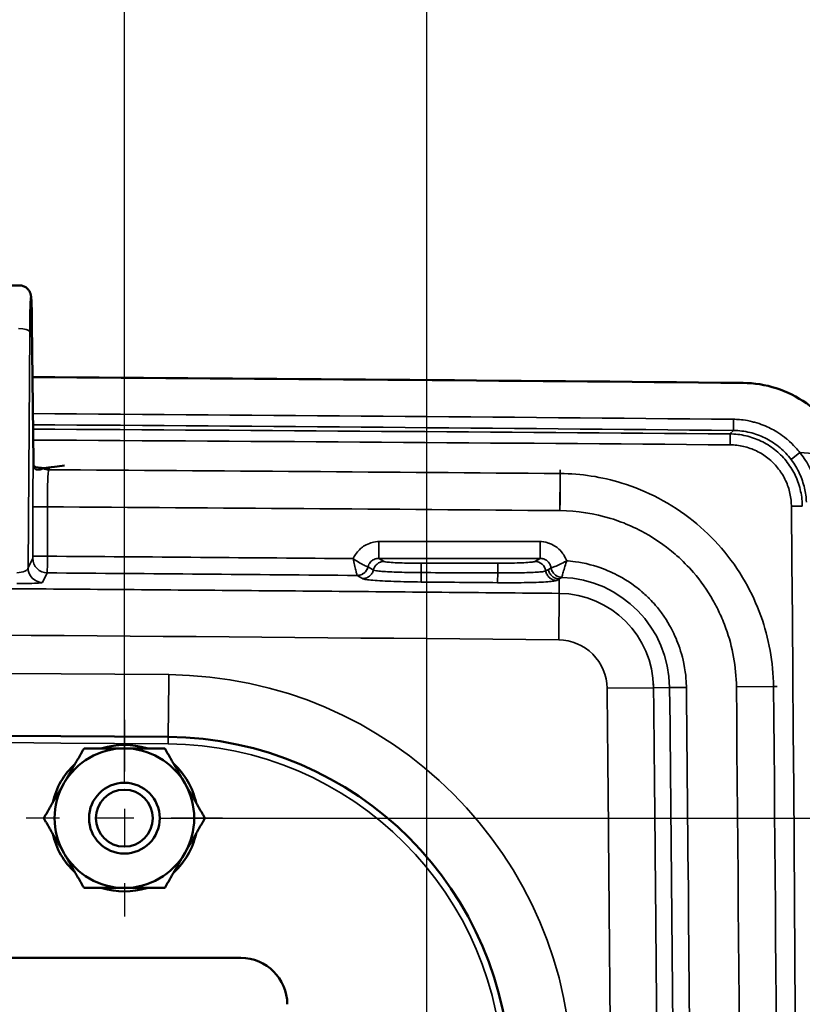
# Model space of a CAD drawing. Header units: inches. Extents: x 0.2 to 50.9, y 0.9 to 32.1.
# Tile 92 of 95: x 44 to 46.1, y 26.5 to 29.1. Entities that reach past the tile are written whole.
import ezdxf

# ---------------------------------------------------------------- set-up
doc = ezdxf.new("R2010")
doc.units = ezdxf.units.IN
doc.header["$LTSCALE"] = 1.5
doc.header["$MEASUREMENT"] = 0
doc.linetypes.add('CHAIN', pattern=[0.7087, 0.4724, -0.0591, 0.1181, -0.0591])
for name, color, linetype, lineweight in [('Center Mark (ANSI)', 7, 'Continuous', 25), ('Dimension (ANSI)', 7, 'Continuous', 25), ('Visible (ANSI)', 7, 'Continuous', 50), ('Visible Narrow (ANSI)', 7, 'Continuous', 35)]:
    doc.layers.add(name, color=color, linetype=linetype, lineweight=lineweight)
doc.styles.get("Standard").update_dxf_attribs({"font": 'arial.ttf'})
doc.dimstyles.new('Default (ANSI)', dxfattribs={"dimscale": 1.5, "dimtxt": 0.2, "dimasz": 0.098425, "dimexe": 0.125, "dimexo": 0.0625, "dimgap": 0.031496, "dimtad": 0, "dimtih": 1, "dimtoh": 1, "dimrnd": 1e-08, "dimzin": 0, "dimdsep": 46, "dimtxsty": 'Standard', "dimcen": 0.09, "dimdle": 0.393701, "dimclrd": 256, "dimclre": 256, "dimclrt": 7, "dimadec": 0, "dimazin": 1, "dimtfac": 0.6, "dimtofl": 0, "dimtmove": 0, "dimatfit": 3, "dimfxl": 1, "dimtolj": 1, "dimtzin": 4, "dimlwd": -1, "dimlwe": -1, "dimarcsym": 0})

# ---------------------------------------------------------------- blocks, each defined once
blk = doc.blocks.new('*D56')
at = {"layer": 'Defpoints', "color": 0, "transparency": 16777216}
for p in [(44.3128, 29.8153), (35.3128, 26.9518), (44.3128, 26.9518)]:
    blk.add_point(p, dxfattribs=at)
at = {"layer": 'Dimension (ANSI)', "transparency": 16777216}
for p, q in [((35.3128, 27.0455), (35.3128, 30.0028)), ((44.3128, 27.0455), (44.3128, 30.0028)), ((35.4605, 29.8153), (39.3765, 29.8153)), ((44.1652, 29.8153), (40.2492, 29.8153))]:
    blk.add_line(p, q, dxfattribs=at)
for points in [[(35.4605, 29.8399), (35.4605, 29.7907), (35.3128, 29.8153)], [(44.1652, 29.8399), (44.1652, 29.7907), (44.3128, 29.8153)]]:
    blk.add_solid(points, dxfattribs=at)
at = {"layer": 'Dimension (ANSI)', "color": 7, "transparency": 16777216, "insert": (39.4237, 29.9684), "char_height": 0.3, "attachment_point": 1}
blk.add_mtext('\\A1;9.00', dxfattribs=at)
blk = doc.blocks.new('*D57')
at = {"layer": 'Defpoints', "color": 0, "transparency": 16777216}
for p in [(44.3128, 26.9518), (43.8128, 18.9518), (49.5097, 18.9518)]:
    blk.add_point(p, dxfattribs=at)
at = {"layer": 'Dimension (ANSI)', "transparency": 16777216}
for p, q in [((44.4066, 26.9518), (49.6972, 26.9518)), ((49.5097, 26.8042), (49.5097, 23.1273)), ((49.5097, 19.0994), (49.5097, 22.7265)), ((43.9066, 18.9518), (49.6972, 18.9518))]:
    blk.add_line(p, q, dxfattribs=at)
for points in [[(49.4851, 26.8042), (49.5343, 26.8042), (49.5097, 26.9518)], [(49.4851, 19.0994), (49.5343, 19.0994), (49.5097, 18.9518)]]:
    blk.add_solid(points, dxfattribs=at)
at = {"layer": 'Dimension (ANSI)', "color": 7, "transparency": 16777216, "insert": (49.1203, 23.0801), "char_height": 0.3, "attachment_point": 1}
blk.add_mtext('\\A1;8.00', dxfattribs=at)
blk = doc.blocks.new('*D59')
at = {"layer": 'Defpoints', "color": 0, "transparency": 16777216}
for p in [(45.1253, 30.66), (34.5003, 25.0768), (45.1253, 25.0768)]:
    blk.add_point(p, dxfattribs=at)
at = {"layer": 'Dimension (ANSI)', "transparency": 16777216}
for p, q in [((34.5003, 25.1705), (34.5003, 30.8475)), ((45.1253, 25.1705), (45.1253, 30.8475)), ((34.648, 30.66), (39.2735, 30.66)), ((44.9777, 30.66), (40.3521, 30.66))]:
    blk.add_line(p, q, dxfattribs=at)
for points in [[(34.648, 30.6847), (34.648, 30.6354), (34.5003, 30.66)], [(44.9777, 30.6847), (44.9777, 30.6354), (45.1253, 30.66)]]:
    blk.add_solid(points, dxfattribs=at)
at = {"layer": 'Dimension (ANSI)', "color": 7, "transparency": 16777216, "insert": (39.3208, 30.8133), "char_height": 0.3, "attachment_point": 1}
blk.add_mtext('\\A1;10.63', dxfattribs=at)

msp = doc.modelspace()

# ---------------------------------------------------------------- linework, layer by layer
at = {"layer": 'Center Mark (ANSI)', "linetype": 'CHAIN', "ltscale": 0.195371}
for p, q in [((44.3128, 27.2157), (44.3128, 26.6879)), ((44.5767, 26.9518), (44.0489, 26.9518))]:
    msp.add_line(p, q, dxfattribs=at)
at = {"layer": 'Visible (ANSI)'}
for p, q in [((43.6152, 28.3822), (44.0316, 28.3822)), ((44.0645, 28.2895), (44.0646, 28.2804)), ((44.0646, 28.2804), (44.0683, 27.9085)), ((35.0001, 26.5768), (44.6255, 26.5768))]:
    msp.add_line(p, q, dxfattribs=at)
for radius in [0.095, 0.0764]:
    msp.add_circle((44.3128, 26.9518), radius, dxfattribs=at)
for centre, radius, start, end in [((39.8128, -555.0563), 582.2445, 89.5455852, 90.454415), ((44.4232, 26.2443), 0.9256, 0.4481, 89.5456), ((44.3128, 26.9518), 0.1875, 90, 150), ((44.3128, 26.9518), 0.1969, 72.2696, 107.7304), ((44.3128, 26.9518), 0.1875, 30, 90), ((44.3128, 26.9518), 0.1969, 132.2696, 167.7304), ((44.3128, 26.9518), 0.1969, 12.2696, 47.7304), ((44.3128, 26.9518), 0.1875, 150, 210), ((44.3128, 26.9518), 0.1875, 330, 30), ((44.3128, 26.9518), 0.1969, 192.2696, 227.7304), ((44.3128, 26.9518), 0.1969, 312.2696, 347.7304), ((44.3128, 26.9518), 0.1875, 210, 270), ((44.3128, 26.9518), 0.1875, 270, 330), ((44.3128, 26.9518), 0.1969, 252.2696, 287.7304)]:
    msp.add_arc(centre, radius, start, end, dxfattribs=at)
for centre, major_axis, ratio, start_param, end_param in [((44.0346, 28.2801), (0.03, 0.0004), 0.429759, 6.254074, 6.284304), ((44.0384, 27.9025), (0.03, 0.0004), 0.435359, 6.254339, 6.283185), ((44.0829, 27.8629), (0.0028, 0.0299), 0.956623, 6.283184, 6.283836), ((44.6251, 26.4516), (0.0886, 0.0886), 0.997265, 5.499158, 7.067213)]:
    msp.add_ellipse(centre, major_axis=major_axis, ratio=ratio, start_param=start_param, end_param=end_param, dxfattribs=at)
for points, knots in [([(44.0316, 28.3822), (44.0349, 28.3822), (44.0382, 28.3816), (44.0444, 28.3795), (44.0473, 28.3779), (44.0525, 28.374), (44.0547, 28.3716), (44.0573, 28.3679), (44.058, 28.3667), (44.059, 28.3645), (44.0594, 28.3636), (44.0603, 28.3613), (44.0607, 28.3601), (44.0613, 28.3579), (44.0614, 28.3571), (44.0618, 28.3548), (44.062, 28.3536), (44.0626, 28.3488), (44.0628, 28.3448), (44.0634, 28.3344), (44.0636, 28.3282), (44.0641, 28.312), (44.0643, 28.3013), (44.0645, 28.2895)], [0, 0, 0, 0, 0.0250057, 0.0250057, 0.0501347, 0.0501347, 0.0751382, 0.0751382, 0.0864704, 0.0864704, 0.0955579, 0.0955579, 0.1104407, 0.1104407, 0.1255171, 0.1255171, 0.1532943, 0.1532943, 0.2366954, 0.2366954, 0.3169316, 0.3169316, 0.42006, 0.42006, 0.42006, 0.42006]), ([(46.2526, 27.9237), (46.2424, 27.9521), (46.2278, 27.9789), (46.1911, 28.0271), (46.1692, 28.0483), (46.1196, 28.0834), (46.0923, 28.097), (46.0345, 28.1155), (46.0046, 28.1204), (45.9745, 28.1206)], [0.0000016, 0.0000016, 0.0000016, 0.0000016, 0.2306528, 0.2306528, 0.4617178, 0.4617178, 0.6939425, 0.6939425, 0.9237635, 0.9237635, 0.9237635, 0.9237635]), ([(44.0684, 27.9029), (44.0684, 27.9017), (44.0685, 27.9006), (44.0687, 27.899), (44.0689, 27.8985), (44.0692, 27.8977), (44.0693, 27.8975), (44.0695, 27.8971), (44.0701, 27.8966), (44.0704, 27.8964), (44.0708, 27.8961), (44.0723, 27.8953), (44.0734, 27.8949), (44.0757, 27.894), (44.0771, 27.8937), (44.0792, 27.8932), (44.0799, 27.8931), (44.0799, 27.8931)], [0, 0, 0, 0, 0.0131846, 0.0131846, 0.0263407, 0.0263407, 0.0425188, 0.0425188, 0.0745895, 0.0745895, 0.0929364, 0.0929364, 0.1122734, 0.1122734, 0.1369258, 0.1369258, 0.1601333, 0.1601333, 0.1601333, 0.1601333]), ([(44.0991, 27.8918), (44.1035, 27.8924), (44.1129, 27.8936), (44.1342, 27.8964), (44.1433, 27.8976), (44.1524, 27.8987)], [0.00549116, 0.00549116, 0.00549116, 0.00549116, 0.04841546, 0.04841546, 0.08067048, 0.08067048, 0.08067048, 0.08067048]), ([(44.0857, 27.8927), (44.0878, 27.8925), (44.0901, 27.8923), (44.0946, 27.892), (44.0963, 27.8919), (44.0993, 27.8918), (44.1005, 27.8917), (44.1031, 27.8916), (44.1047, 27.8916), (44.1066, 27.8916)], [0, 0, 0, 0, 0.0613337, 0.0613337, 0.0928223, 0.0928223, 0.1091161, 0.1091161, 0.1261303, 0.1261303, 0.1261303, 0.1261303])]:
    msp.add_open_spline(points, degree=3, knots=knots, dxfattribs=at)
for points in [[(44.066, 28.1362), (44.7022, 28.132), (45.3383, 28.1268), (45.9745, 28.1206)], [(44.0683, 27.9085), (44.0683, 27.9066), (44.0683, 27.9047), (44.0684, 27.9029)], [(44.0801, 27.8931), (44.082, 27.893), (44.0836, 27.8929), (44.0857, 27.8927)], [(44.1066, 27.8916), (44.1081, 27.8915), (44.1094, 27.8915), (44.1104, 27.8914)]]:
    msp.add_open_spline(points, degree=3, dxfattribs=at)
for points in [[(44.1504, 27.0455), (44.1756, 27.0891), (44.2046, 27.1393)], [(44.2046, 27.1393), (44.2626, 27.1393), (44.3128, 27.1393)], [(44.3128, 27.1393), (44.3631, 27.1393), (44.4211, 27.1393)], [(44.4211, 27.1393), (44.4501, 27.0891), (44.4752, 27.0455)], [(44.0963, 26.9518), (44.1253, 27.002), (44.1504, 27.0455)], [(44.4752, 27.0455), (44.5003, 27.002), (44.5293, 26.9518)], [(44.1504, 26.858), (44.1253, 26.9016), (44.0963, 26.9518)], [(44.5293, 26.9518), (44.5003, 26.9016), (44.4752, 26.858)], [(44.2046, 26.7643), (44.1756, 26.8145), (44.1504, 26.858)], [(44.4752, 26.858), (44.4501, 26.8145), (44.4211, 26.7643)], [(44.3128, 26.7643), (44.2626, 26.7643), (44.2046, 26.7643)], [(44.4211, 26.7643), (44.3631, 26.7643), (44.3128, 26.7643)]]:
    msp.add_rational_spline(points, [1, 1.0379548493, 1], degree=2, dxfattribs=at)
at = {"layer": 'Visible Narrow (ANSI)'}
for p, q in [((44.0646, 28.2801), (44.0645, 28.2891)), ((44.0683, 27.9082), (44.0646, 28.2801)), ((44.0584, 28.2586), (44.054, 27.6244)), ((45.9486, 27.993), (45.9489, 28.0229)), ((45.9486, 27.993), (45.9393, 27.9837)), ((46.127, 27.9334), (46.1033, 27.9154)), ((46.127, 27.9334), (46.2526, 27.9237)), ((44.1104, 27.8914), (44.1092, 27.8874)), ((45.4826, 27.7777), (45.4834, 27.8773)), ((45.4836, 27.8773), (45.4834, 27.8773)), ((45.4836, 27.8873), (45.4836, 27.8773)), ((44.0668, 27.7878), (44.1061, 27.7878)), ((44.0668, 27.6553), (44.0668, 27.7878)), ((44.1061, 27.7878), (44.1061, 27.6553)), ((45.4826, 27.7777), (45.4827, 27.7777)), ((44.9965, 27.6945), (45.4291, 27.6945)), ((44.054, 27.6244), (44.0666, 27.6497)), ((44.9965, 27.6495), (45.4291, 27.6495)), ((45.0105, 27.6411), (44.9965, 27.6495)), ((45.1102, 27.6112), (45.1102, 27.6364)), ((45.3155, 27.6364), (45.1102, 27.6364)), ((45.3155, 27.6364), (45.3155, 27.6102)), ((45.4291, 27.6495), (45.4151, 27.6411)), ((44.1057, 27.6104), (44.093, 27.5851)), ((44.938, 27.6036), (44.9522, 27.595)), ((44.9673, 27.6267), (44.9815, 27.6181)), ((45.4446, 27.6157), (45.4516, 27.6198)), ((45.4516, 27.6198), (45.4589, 27.6241)), ((45.4739, 27.5902), (45.4808, 27.5942)), ((45.4808, 27.5942), (45.4804, 27.5554)), ((45.4804, 27.5554), (45.4792, 27.4306)), ((44.4306, 27.1698), (44.4318, 27.319)), ((44.4319, 27.3372), (44.4318, 27.319)), ((45.7341, 27.3019), (45.6093, 27.3006)), ((45.7773, 27.3023), (45.7341, 27.3019)), ((45.8222, 27.3028), (45.7773, 27.3023)), ((45.9566, 27.3043), (46.0562, 27.3052)), ((46.0562, 27.3051), (45.9566, 27.3042)), ((45.9566, 27.3042), (45.9566, 27.3043)), ((46.066, 27.3053), (46.0562, 27.3052)), ((46.0562, 27.3052), (46.0562, 27.3051)), ((44.4306, 27.1698), (44.4304, 27.1514))]:
    msp.add_line(p, q, dxfattribs=at)
for centre, radius, start, end in [((45.4779, 27.2992), 0.2994, 0.5902, 88.1732), ((45.4779, 27.2992), 0.2562, 0.5902, 89.4427), ((39.8128, -555.0563), 582.4118, 89.5455852, 90.454415), ((44.4232, 26.2443), 1.0929, 0.4481, 89.5456), ((39.8128, -555.0563), 582.226, 89.5455852, 90.454415), ((44.4232, 26.2443), 0.9071, 0.4481, 89.5456)]:
    msp.add_arc(centre, radius, start, end, dxfattribs=at)
for centre, major_axis, ratio, start_param, end_param in [((44.0284, 28.2586), (0.03, -0.0002), 0.258813, 0.027104, 1.572612), ((44.0345, 28.2891), (0.03, 0.0005), 0.499957, 6.252955, 6.283185), ((39.8132, -112.5899), (-325.7343, 0), 0.431635, 4.693581, 4.699328), ((39.8131, -112.613), (325.7344, -0.0002), 0.431616, 1.551987, 1.557735), ((44.0383, 27.9082), (0.03, 0.0003), 0.35395, 6.255193, 6.283185), ((44.07, 27.9328), (0, 0.0694), 0.026177, 1.932739, 2.021378), ((44.08, 27.8704), (-0.0168, 0.0164), 0.941604, 4.924277, 5.459561), ((44.0829, 27.8629), (0.0028, 0.0299), 0.956623, 5.967997, 6.283183), ((44.1095, 27.9266), (0.0377, -0.0113), 0.99587, 4.609796, 4.99628), ((39.8067, -99.1698), (-293.6836, -0.0033), 0.432679, 4.693054, 4.697734), ((-122.0539, 22.9518), (0, -301.0549), 0.558635, 1.554725, 1.586867), ((39.8117, -99.2501), (-293.6487, -0.0004), 0.432665, 4.693075, 4.697764), ((45.4151, 27.6112), (0.0154, -0.0257), 0.99484, 1.182925, 2.599608), ((45.4291, 27.6176), (-0.0069, -0.0312), 0.983748, 3.349948, 3.364235), ((44.0933, 27.6244), (0.0352, -0.0176), 0.998298, 3.60711, 5.169203), ((44.9382, 27.6388), (0.0001, 0.0352), 0.041923, 3.031918, 3.082631), ((44.9688, 27.6331), (-0.00152, -0.00651), 0.202918, 6.181459, 6.229346), ((57.5753, -17.2504), (-11.9817, 44.8953), 0.089846, 0.02743, 0.029237), ((45.4866, 27.6367), (0.0008, -0.0383), 0.031319, 0.055098, 0.100175)]:
    msp.add_ellipse(centre, major_axis=major_axis, ratio=ratio, start_param=start_param, end_param=end_param, dxfattribs=at)
for points, degree, knots in [([(44.0645, 28.2891), (44.0643, 28.3013), (44.064, 28.3125), (44.0638, 28.3217), (44.0635, 28.3286), (44.0633, 28.3345), (44.0631, 28.3392), (44.063, 28.3408), (44.0629, 28.3422), (44.0628, 28.3435), (44.0625, 28.3487), (44.0621, 28.3516), (44.0617, 28.3521), (44.0615, 28.3524), (44.0613, 28.352), (44.0612, 28.3511), (44.061, 28.3502), (44.0608, 28.3486), (44.0606, 28.3465), (44.0603, 28.3423), (44.0599, 28.3357), (44.0596, 28.3272), (44.0596, 28.3252), (44.0595, 28.3231), (44.0594, 28.3209), (44.0592, 28.3137), (44.059, 28.3055), (44.0589, 28.2965), (44.0587, 28.285), (44.0585, 28.272), (44.0584, 28.2586)], 3, [0, 0, 0, 0, 0.143183, 0.143183, 0.143183, 0.249804, 0.249804, 0.249804, 0.286364, 0.286364, 0.286364, 0.429579, 0.429579, 0.429579, 0.50001, 0.50001, 0.50001, 0.572829, 0.572829, 0.572829, 0.716083, 0.716083, 0.716083, 0.750196, 0.750196, 0.750196, 0.859311, 0.859311, 0.859311, 1, 1, 1, 1]), ([(45.9489, 28.0229), (45.9511, 28.0229), (45.9537, 28.0228), (45.9566, 28.0227), (45.9667, 28.0222), (45.9814, 28.021), (46, 28.0164), (46.0019, 28.0159), (46.0038, 28.0154), (46.0056, 28.0149), (46.0224, 28.0104), (46.0365, 28.0045), (46.0482, 27.9986), (46.0494, 27.998), (46.0506, 27.9974), (46.0519, 27.9967), (46.0633, 27.9907), (46.0769, 27.9825), (46.0913, 27.9706), (46.0918, 27.9701), (46.0924, 27.9697), (46.0929, 27.9692), (46.1113, 27.9537), (46.1216, 27.9405), (46.127, 27.9334)], 3, [-1, -1, -1, -1, -0.9436457, -0.9436457, -0.9436457, -0.75, -0.75, -0.75, -0.7249837, -0.7249837, -0.7249837, -0.5, -0.5, -0.5, -0.4750549, -0.4750549, -0.4750549, -0.25, -0.25, -0.25, -0.2427488, -0.2427488, -0.2427488, 0, 0, 0, 0]), ([(45.9396, 27.9543), (45.9396, 27.9579), (45.9396, 27.9616), (45.9396, 27.9684), (45.9396, 27.9716), (45.9396, 27.977), (45.9395, 27.9792), (45.9394, 27.9824), (45.9394, 27.9834), (45.9393, 27.9837)], 3, [0.0000001, 0.0000001, 0.0000001, 0.0000001, 0.25, 0.25, 0.5, 0.5, 0.75, 0.75, 1, 1, 1, 1]), ([(45.9393, 27.9837), (45.9536, 27.9836), (45.9679, 27.9819), (45.9819, 27.9787), (45.9959, 27.9754), (46.0096, 27.9706), (46.0226, 27.9644), (46.0356, 27.9582), (46.0479, 27.9505), (46.0592, 27.9416), (46.0705, 27.9327), (46.0808, 27.9225), (46.0898, 27.9113), (46.0989, 27.9002), (46.1067, 27.888), (46.1131, 27.8752), (46.1195, 27.8623), (46.1245, 27.8487), (46.1279, 27.8347), (46.1313, 27.8208), (46.1332, 27.8064), (46.1335, 27.7921), (46.1336, 27.7913), (46.1336, 27.7905), (46.1336, 27.7897)], 3, [-0.9999999, -0.9999999, -0.9999999, -0.9999999, -0.8583831, -0.8583831, -0.8583831, -0.7164613, -0.7164613, -0.7164613, -0.5745397, -0.5745397, -0.5745397, -0.4331124, -0.4331124, -0.4331124, -0.2916852, -0.2916852, -0.2916852, -0.1498518, -0.1498518, -0.1498518, -0.0080185, -0.0080185, -0.0080185, 0, 0, 0, 0]), ([(46.1033, 27.9154), (46.0946, 27.9269), (46.0847, 27.9374), (46.0738, 27.9466), (46.0628, 27.9559), (46.0509, 27.964), (46.0382, 27.9706), (46.0254, 27.9773), (46.0119, 27.9826), (45.9979, 27.9863), (45.984, 27.99), (45.9697, 27.9922), (45.9553, 27.9928), (45.9531, 27.9929), (45.9508, 27.993), (45.9486, 27.993)], 3, [-1, -1, -1, -1, -0.760236, -0.760236, -0.760236, -0.520471, -0.520471, -0.520471, -0.278954, -0.278954, -0.278954, -0.037437, -0.037437, -0.037437, 0, 0, 0, 0]), ([(46.1042, 27.7898), (46.1042, 27.7905), (46.1042, 27.7912), (46.1042, 27.7918), (46.1039, 27.804), (46.1023, 27.8162), (46.0994, 27.828), (46.0965, 27.8399), (46.0923, 27.8514), (46.0869, 27.8623), (46.0815, 27.8732), (46.0749, 27.8835), (46.0672, 27.893), (46.0636, 27.8975), (46.0597, 27.9018), (46.0556, 27.9058), (46.0511, 27.9104), (46.0463, 27.9146), (46.0412, 27.9186), (46.0316, 27.9262), (46.0212, 27.9327), (46.0102, 27.938), (45.9992, 27.9432), (45.9876, 27.9473), (45.9757, 27.95), (45.9638, 27.9527), (45.9517, 27.9542), (45.9396, 27.9543)], 3, [0, 0, 0, 0, 0.007991, 0.007991, 0.007991, 0.149538, 0.149538, 0.149538, 0.291378, 0.291378, 0.291378, 0.432993, 0.432993, 0.432993, 0.5, 0.5, 0.5, 0.574661, 0.574661, 0.574661, 0.716707, 0.716707, 0.716707, 0.858596, 0.858596, 0.858596, 1, 1, 1, 1]), ([(46.1752, 27.8105), (46.1746, 27.8238), (46.1726, 27.8374), (46.1655, 27.865), (46.1603, 27.8789), (46.1468, 27.9061), (46.1383, 27.9193), (46.1281, 27.9321), (46.1275, 27.9327), (46.127, 27.9334)], 3, [0, 0, 0, 0, 0.309634, 0.309634, 0.63473, 0.63473, 0.98145, 0.98145, 1, 1, 1, 1]), ([(44.0668, 27.7878), (44.0668, 27.8098), (44.0669, 27.8317), (44.0672, 27.8511), (44.0673, 27.8622), (44.0675, 27.8727), (44.0677, 27.882), (44.0678, 27.8843), (44.0678, 27.8865), (44.0679, 27.8887), (44.068, 27.8937), (44.0682, 27.8983), (44.0683, 27.9025)], 3, [0, 0, 0, 0, 0.4868649, 0.4868649, 0.4868649, 0.7668027, 0.7668027, 0.7668027, 0.8362316, 0.8362316, 0.8362316, 1, 1, 1, 1]), ([(44.0915, 27.8893), (44.0888, 27.888), (44.0841, 27.8865), (44.0791, 27.8869), (44.0763, 27.8872), (44.0738, 27.8883), (44.0719, 27.8904), (44.0708, 27.8917), (44.0699, 27.8933), (44.0693, 27.8954), (44.0691, 27.8962), (44.0689, 27.8971), (44.0687, 27.898), (44.0682, 27.9008), (44.0683, 27.9023), (44.0683, 27.9025)], 3, [0, 0, 0, 0, 0.5, 0.5, 0.5, 0.75, 0.75, 0.75, 0.875, 0.875, 0.875, 0.925, 0.925, 0.925, 0.9999942, 0.9999942, 0.9999942, 0.9999942]), ([(46.1033, 27.9154), (46.1037, 27.9148), (46.1042, 27.9142), (46.1046, 27.9136), (46.1129, 27.9023), (46.1203, 27.89), (46.1263, 27.8768), (46.1319, 27.8645), (46.1363, 27.8516), (46.1394, 27.8384), (46.1424, 27.8258), (46.1441, 27.8131), (46.1446, 27.8007)], 3, [0, 0, 0, 0, 0.01855, 0.01855, 0.01855, 0.36527, 0.36527, 0.36527, 0.690366, 0.690366, 0.690366, 1, 1, 1, 1]), ([(44.1104, 27.8914), (44.1077, 27.8914), (44.1057, 27.8913), (44.1042, 27.8913), (44.1025, 27.8912), (44.1013, 27.8911), (44.1001, 27.891), (44.0978, 27.8908), (44.096, 27.8906), (44.0944, 27.8904)], 3, [-0.999994, -0.999994, -0.999994, -0.999994, -0.754302, -0.754302, -0.754302, -0.502868, -0.502868, -0.502868, 0, 0, 0, 0]), ([(44.1092, 27.8874), (44.1083, 27.8853), (44.1075, 27.8736), (44.1069, 27.8554), (44.1064, 27.8372), (44.1061, 27.8128), (44.1061, 27.7878)], 3, [-1, -1, -1, -1, -0.5, -0.5, -0.5, 0, 0, 0, 0]), ([(45.4836, 27.8773), (45.4836, 27.8763), (45.4835, 27.8729), (45.4835, 27.8674), (45.4834, 27.8619), (45.4834, 27.8544), (45.4833, 27.8453), (45.4832, 27.8362), (45.4831, 27.8255), (45.483, 27.814), (45.4829, 27.8024), (45.4828, 27.7901), (45.4827, 27.7777)], 3, [0, 0, 0, 0, 0.25, 0.25, 0.25, 0.5, 0.5, 0.5, 0.750001, 0.750001, 0.750001, 1, 1, 1, 1]), ([(46.0562, 27.3052), (46.0559, 27.3378), (46.0528, 27.3704), (46.0414, 27.434), (46.033, 27.465), (46.0108, 27.5269), (45.9966, 27.5576), (45.9615, 27.619), (45.94, 27.6493), (45.8928, 27.704), (45.8672, 27.7286), (45.8108, 27.7738), (45.7798, 27.794), (45.7156, 27.8278), (45.6824, 27.8414), (45.5947, 27.8684), (45.5391, 27.8769), (45.4836, 27.8773)], 3, [0, 0, 0, 0, 0.0960363, 0.0960363, 0.1920727, 0.1920727, 0.2960292, 0.2960292, 0.415141, 0.415141, 0.5342528, 0.5342528, 0.6636233, 0.6636233, 0.7929939, 0.7929939, 0.9999993, 0.9999993, 0.9999993, 0.9999993]), ([(46.1336, 27.7897), (46.1333, 27.7897), (46.1323, 27.7898), (46.1291, 27.7898), (46.1268, 27.7898), (46.1215, 27.7899), (46.1183, 27.7899), (46.1115, 27.7898), (46.1079, 27.7898), (46.1042, 27.7898)], 3, [0, 0, 0, 0, 0.25, 0.25, 0.5, 0.5, 0.75, 0.75, 1, 1, 1, 1]), ([(45.9566, 27.3043), (45.9563, 27.3311), (45.9538, 27.3582), (45.949, 27.3845), (45.9443, 27.411), (45.9373, 27.4367), (45.9286, 27.4611), (45.9232, 27.4761), (45.9172, 27.4905), (45.9106, 27.5044), (45.9054, 27.5154), (45.8998, 27.5262), (45.8937, 27.5368), (45.8784, 27.5637), (45.8604, 27.589), (45.8409, 27.6117), (45.8268, 27.628), (45.812, 27.643), (45.7968, 27.6565), (45.7906, 27.662), (45.7843, 27.6674), (45.7778, 27.6726), (45.7537, 27.6919), (45.7279, 27.7087), (45.7013, 27.7228), (45.6835, 27.7321), (45.6653, 27.7403), (45.647, 27.7471), (45.6379, 27.7506), (45.6287, 27.7537), (45.6194, 27.7566), (45.5749, 27.7703), (45.5289, 27.7773), (45.4827, 27.7777)], 3, [0, 0, 0, 0, 0.095655, 0.095655, 0.095655, 0.191406, 0.191406, 0.191406, 0.25, 0.25, 0.25, 0.296524, 0.296524, 0.296524, 0.414879, 0.414879, 0.414879, 0.5, 0.5, 0.5, 0.53467, 0.53467, 0.53467, 0.66369, 0.66369, 0.66369, 0.75, 0.75, 0.75, 0.793253, 0.793253, 0.793253, 1, 1, 1, 1]), ([(44.9274, 27.6487), (44.9281, 27.6502), (44.9289, 27.652), (44.93, 27.6541), (44.932, 27.6578), (44.9348, 27.6624), (44.9389, 27.6673), (44.9422, 27.6712), (44.9455, 27.6744), (44.9487, 27.6769), (44.951, 27.6788), (44.9532, 27.6804), (44.9552, 27.6818), (44.9596, 27.6847), (44.9647, 27.6875), (44.9708, 27.6897), (44.9721, 27.6902), (44.9735, 27.6907), (44.9749, 27.6911), (44.9845, 27.6941), (44.9919, 27.6945), (44.9965, 27.6945)], 3, [-1, -1, -1, -1, -0.910372, -0.910372, -0.910372, -0.75, -0.75, -0.75, -0.607034, -0.607034, -0.607034, -0.5, -0.5, -0.5, -0.295062, -0.295062, -0.295062, -0.25, -0.25, -0.25, 0, 0, 0, 0]), ([(44.9965, 27.6495), (44.9965, 27.6498), (44.9965, 27.6512), (44.9965, 27.6536), (44.9965, 27.656), (44.9965, 27.6594), (44.9965, 27.6635), (44.9965, 27.6676), (44.9965, 27.6725), (44.9965, 27.6778), (44.9965, 27.6831), (44.9965, 27.6888), (44.9965, 27.6945)], 3, [0, 0, 0, 0, 0.24936, 0.24936, 0.24936, 0.499574, 0.499574, 0.499574, 0.749787, 0.749787, 0.749787, 1, 1, 1, 1]), ([(45.4291, 27.6945), (45.4291, 27.6888), (45.4291, 27.6831), (45.4291, 27.6778), (45.4291, 27.6725), (45.4291, 27.6676), (45.4291, 27.6635), (45.4291, 27.6594), (45.4291, 27.656), (45.4291, 27.6536), (45.4291, 27.6512), (45.4291, 27.6498), (45.4291, 27.6495)], 3, [0, 0, 0, 0, 0.250213, 0.250213, 0.250213, 0.500426, 0.500426, 0.500426, 0.75064, 0.75064, 0.75064, 1, 1, 1, 1]), ([(45.4291, 27.6945), (45.4339, 27.6945), (45.4419, 27.6941), (45.4522, 27.6907), (45.453, 27.6904), (45.4537, 27.6901), (45.4545, 27.6898), (45.4619, 27.6871), (45.468, 27.6835), (45.4729, 27.68), (45.4742, 27.679), (45.4756, 27.678), (45.4771, 27.6767), (45.4809, 27.6736), (45.4853, 27.6693), (45.4895, 27.6637), (45.4913, 27.6613), (45.4928, 27.659), (45.4941, 27.6569), (45.4972, 27.6516), (45.4989, 27.6472), (45.4999, 27.6442), (45.5001, 27.6437), (45.5003, 27.6433), (45.5004, 27.6428)], 3, [-1, -1, -1, -1, -0.75, -0.75, -0.75, -0.727067, -0.727067, -0.727067, -0.5, -0.5, -0.5, -0.429551, -0.429551, -0.429551, -0.25, -0.25, -0.25, -0.18569, -0.18569, -0.18569, -0.026896, -0.026896, -0.026896, 0, 0, 0, 0]), ([(44.0666, 27.6497), (44.0666, 27.6497), (44.0666, 27.6497), (44.0666, 27.6497), (44.0666, 27.6497), (44.0666, 27.6497), (44.0666, 27.6497), (44.0666, 27.6498), (44.0667, 27.6498), (44.0667, 27.6498), (44.0667, 27.6499), (44.0667, 27.65), (44.0667, 27.6501), (44.0667, 27.6501), (44.0667, 27.6502), (44.0667, 27.6502), (44.0667, 27.6504), (44.0667, 27.6507), (44.0667, 27.6511), (44.0667, 27.6512), (44.0667, 27.6513), (44.0667, 27.6514), (44.0667, 27.6518), (44.0667, 27.6522), (44.0668, 27.6526), (44.0668, 27.6528), (44.0668, 27.653), (44.0668, 27.6533), (44.0668, 27.6536), (44.0668, 27.6539), (44.0668, 27.6543), (44.0668, 27.6545), (44.0668, 27.6546), (44.0668, 27.6548), (44.0668, 27.655), (44.0668, 27.6551), (44.0668, 27.6553)], 3, [0, 0, 0, 0, 0.031741, 0.031741, 0.031741, 0.063244, 0.063244, 0.063244, 0.125883, 0.125883, 0.125883, 0.221356, 0.221356, 0.221356, 0.251797, 0.251797, 0.251797, 0.443112, 0.443112, 0.443112, 0.503427, 0.503427, 0.503427, 0.66604, 0.66604, 0.66604, 0.75465, 0.75465, 0.75465, 0.880026, 0.880026, 0.880026, 0.943181, 0.943181, 0.943181, 1, 1, 1, 1]), ([(44.0666, 27.6497), (44.0666, 27.6394), (44.0708, 27.6293), (44.0781, 27.622), (44.0853, 27.6147), (44.0955, 27.6105), (44.1057, 27.6104)], 3, [0, 0, 0, 0, 0.5, 0.5, 0.5, 0.9999999, 0.9999999, 0.9999999, 0.9999999]), ([(44.0668, 27.6553), (44.067, 27.6553), (44.0714, 27.6553), (44.0787, 27.6553), (44.0859, 27.6553), (44.096, 27.6553), (44.1061, 27.6553)], 3, [-1, -1, -1, -1, -0.500001, -0.500001, -0.500001, 0, 0, 0, 0]), ([(44.1061, 27.6553), (44.1061, 27.6549), (44.1061, 27.6526), (44.1061, 27.6513), (44.1061, 27.6498), (44.1061, 27.6485), (44.1061, 27.6471), (44.1061, 27.6444), (44.106, 27.6418), (44.106, 27.6389), (44.106, 27.6332), (44.1059, 27.629), (44.1059, 27.6245), (44.1058, 27.62), (44.1058, 27.6171), (44.1058, 27.6145), (44.1058, 27.6132), (44.1057, 27.6123), (44.1057, 27.6116), (44.1057, 27.6113), (44.1057, 27.611), (44.1057, 27.6108), (44.1057, 27.6107), (44.1057, 27.6106), (44.1057, 27.6105), (44.1057, 27.6105), (44.1057, 27.6104), (44.1057, 27.6104)], 3, [-1, -1, -1, -1, -0.940828, -0.940828, -0.940828, -0.878106, -0.878106, -0.878106, -0.752662, -0.752662, -0.752662, -0.501775, -0.501775, -0.501775, -0.250887, -0.250887, -0.250887, -0.125444, -0.125444, -0.125444, -0.062722, -0.062722, -0.062722, -0.031361, -0.031361, -0.031361, 0, 0, 0, 0]), ([(44.9379, 27.6038), (44.9378, 27.6042), (44.9374, 27.6053), (44.9367, 27.6077), (44.9361, 27.6099), (44.9352, 27.6131), (44.9342, 27.6176), (44.9333, 27.6215), (44.9322, 27.6263), (44.931, 27.632), (44.9299, 27.637), (44.9288, 27.6426), (44.9274, 27.6487)], 3, [0, 0, 0, 0, 0.3050601, 0.3050601, 0.3050601, 0.5745245, 0.5745245, 0.5745245, 0.8009154, 0.8009154, 0.8009154, 0.9999733, 0.9999733, 0.9999733, 0.9999733]), ([(44.9672, 27.6267), (44.967, 27.6268), (44.9667, 27.6269), (44.9663, 27.6271), (44.966, 27.6272), (44.9658, 27.6273), (44.9655, 27.6274), (44.9646, 27.6277), (44.9635, 27.6282), (44.9621, 27.6288), (44.9607, 27.6294), (44.959, 27.6301), (44.9572, 27.631), (44.9535, 27.6328), (44.9489, 27.6351), (44.9441, 27.6379), (44.9392, 27.6408), (44.9339, 27.6441), (44.9287, 27.6477), (44.9285, 27.6479), (44.9283, 27.6481), (44.9281, 27.6482), (44.9279, 27.6484), (44.9276, 27.6485), (44.9274, 27.6487)], 3, [0.0000009, 0.0000009, 0.0000009, 0.0000009, 0.085895, 0.085895, 0.085895, 0.1330441, 0.1330441, 0.1330441, 0.2679729, 0.2679729, 0.2679729, 0.4053225, 0.4053225, 0.4053225, 0.6875975, 0.6875975, 0.6875975, 0.9755392, 0.9755392, 0.9755392, 0.9882658, 0.9882658, 0.9882658, 0.9999302, 0.9999302, 0.9999302, 0.9999302]), ([(44.9961, 27.6495), (44.9927, 27.6495), (44.9893, 27.6489), (44.9861, 27.6478), (44.9828, 27.6466), (44.9798, 27.6449), (44.9771, 27.6427), (44.9741, 27.6402), (44.9715, 27.637), (44.9697, 27.6335), (44.9686, 27.6314), (44.9678, 27.6291), (44.9672, 27.6267)], 3, [-1, -1, -1, -1, -0.744592, -0.744592, -0.744592, -0.484072, -0.484072, -0.484072, -0.183893, -0.183893, -0.183893, 0, 0, 0, 0]), ([(45.0105, 27.6411), (45.007, 27.6411), (45.0036, 27.6405), (45.0003, 27.6393), (44.997, 27.6381), (44.9939, 27.6363), (44.9913, 27.634), (44.9886, 27.6317), (44.9863, 27.629), (44.9846, 27.6259), (44.9832, 27.6235), (44.9821, 27.6208), (44.9815, 27.6181)], 3, [0, 0, 0, 0, 0.2625304, 0.2625304, 0.2625304, 0.5250608, 0.5250608, 0.5250608, 0.7875912, 0.7875912, 0.7875912, 0.9999998, 0.9999998, 0.9999998, 0.9999998]), ([(44.9965, 27.6495), (44.9965, 27.6495), (44.9965, 27.6495), (44.9965, 27.6495), (44.9963, 27.6495), (44.9962, 27.6495), (44.9961, 27.6495)], 3, [0.0080735, 0.0080735, 0.0080735, 0.0080735, 0.1057901, 0.1057901, 0.1057901, 0.9999999, 0.9999999, 0.9999999, 0.9999999]), ([(45.1102, 27.6364), (45.1025, 27.6364), (45.0948, 27.6364), (45.0772, 27.6366), (45.0674, 27.6368), (45.0495, 27.6374), (45.0414, 27.6378), (45.0277, 27.6386), (45.0221, 27.6391), (45.014, 27.6401), (45.0114, 27.6406), (45.0105, 27.6411)], 3, [0, 0, 0, 0, 0.154734, 0.154734, 0.366142, 0.366142, 0.577549, 0.577549, 0.788774, 0.788774, 1, 1, 1, 1]), ([(45.4151, 27.6411), (45.4144, 27.6407), (45.4129, 27.6404), (45.4072, 27.6394), (45.4024, 27.639), (45.3901, 27.6381), (45.3826, 27.6377), (45.3657, 27.637), (45.3562, 27.6368), (45.3364, 27.6364), (45.3259, 27.6364), (45.3155, 27.6364)], 3, [0, 0, 0, 0, 0.155003, 0.155003, 0.366445, 0.366445, 0.577888, 0.577888, 0.788944, 0.788944, 1, 1, 1, 1]), ([(45.4296, 27.6495), (45.4329, 27.6495), (45.4362, 27.6489), (45.4394, 27.6478), (45.4427, 27.6467), (45.4459, 27.6449), (45.4486, 27.6426), (45.4513, 27.6404), (45.4536, 27.6377), (45.4553, 27.6346), (45.4571, 27.6316), (45.4583, 27.6282), (45.4588, 27.6248), (45.4589, 27.6246), (45.4589, 27.6243), (45.4589, 27.6241)], 3, [0, 0, 0, 0, 0.235617, 0.235617, 0.235617, 0.485826, 0.485826, 0.485826, 0.735159, 0.735159, 0.735159, 0.98378, 0.98378, 0.98378, 1, 1, 1, 1]), ([(45.4589, 27.6241), (45.4592, 27.6242), (45.4598, 27.6244), (45.4607, 27.6246), (45.4616, 27.6249), (45.4628, 27.6253), (45.4642, 27.6258), (45.4657, 27.6263), (45.4674, 27.6269), (45.4693, 27.6276), (45.4731, 27.629), (45.4779, 27.631), (45.483, 27.6335), (45.4881, 27.6359), (45.4937, 27.6389), (45.4991, 27.6421), (45.4993, 27.6422), (45.4995, 27.6423), (45.4997, 27.6424), (45.4999, 27.6426), (45.5002, 27.6427), (45.5004, 27.6428)], 3, [-1, -1, -1, -1, -0.8633257, -0.8633257, -0.8633257, -0.7256024, -0.7256024, -0.7256024, -0.5866321, -0.5866321, -0.5866321, -0.305146, -0.305146, -0.305146, -0.0217666, -0.0217666, -0.0217666, -0.01169, -0.01169, -0.01169, -0.0000001, -0.0000001, -0.0000001, -0.0000001]), ([(45.4875, 27.5986), (45.4876, 27.5989), (45.4878, 27.5995), (45.488, 27.6004), (45.4883, 27.6013), (45.4887, 27.6025), (45.4891, 27.604), (45.4895, 27.6055), (45.49, 27.6073), (45.4906, 27.6093), (45.4918, 27.6133), (45.4932, 27.6183), (45.4948, 27.6238), (45.4964, 27.6293), (45.4982, 27.6353), (45.5, 27.6414), (45.5, 27.6416), (45.5001, 27.6419), (45.5002, 27.6421), (45.5002, 27.6423), (45.5003, 27.6426), (45.5004, 27.6428)], 3, [0.0000026, 0.0000026, 0.0000026, 0.0000026, 0.1366809, 0.1366809, 0.1366809, 0.2744032, 0.2744032, 0.2744032, 0.4133724, 0.4133724, 0.4133724, 0.6948563, 0.6948563, 0.6948563, 0.9782336, 0.9782336, 0.9782336, 0.9883101, 0.9883101, 0.9883101, 0.9999998, 0.9999998, 0.9999998, 0.9999998]), ([(45.5004, 27.6428), (45.5115, 27.6421), (45.5331, 27.6406), (45.5639, 27.6325), (45.5882, 27.6262), (45.6082, 27.6182), (45.6242, 27.6107), (45.6402, 27.6032), (45.6591, 27.5929), (45.6796, 27.5782), (45.6946, 27.5674), (45.7026, 27.5602), (45.7048, 27.5582), (45.7092, 27.5544), (45.7131, 27.5507), (45.7166, 27.5474), (45.7187, 27.5454), (45.7206, 27.5436), (45.7224, 27.5417), (45.7234, 27.5407), (45.7243, 27.5398), (45.7252, 27.5388), (45.7257, 27.5384), (45.7262, 27.5379), (45.7266, 27.5374), (45.7268, 27.5371), (45.7271, 27.5369), (45.7273, 27.5367), (45.7274, 27.5365), (45.7275, 27.5364), (45.7277, 27.5363), (45.7278, 27.5361), (45.728, 27.536), (45.728, 27.5359), (45.7362, 27.5272), (45.7509, 27.5113), (45.7675, 27.4853), (45.7812, 27.4639), (45.7904, 27.4444), (45.797, 27.4282), (45.8036, 27.4118), (45.8105, 27.3914), (45.8154, 27.3668), (45.8218, 27.3355), (45.8221, 27.3138), (45.8222, 27.3028)], 3, [-1, -1, -1, -1, -0.875, -0.875, -0.875, -0.75, -0.75, -0.75, -0.625, -0.625, -0.625, -0.5625, -0.5625, -0.5625, -0.53125, -0.53125, -0.53125, -0.515625, -0.515625, -0.515625, -0.5078125, -0.5078125, -0.5078125, -0.5039062, -0.5039062, -0.5039062, -0.5019531, -0.5019531, -0.5019531, -0.5009766, -0.5009766, -0.5009766, -0.5, -0.5, -0.5, -0.375, -0.375, -0.375, -0.25, -0.25, -0.25, -0.125, -0.125, -0.125, 0, 0, 0, 0]), ([(44.9672, 27.6267), (44.9663, 27.6233), (44.9649, 27.6202), (44.9632, 27.6176), (44.9613, 27.6145), (44.9589, 27.6121), (44.9565, 27.6102), (44.9542, 27.6084), (44.9509, 27.6065), (44.9477, 27.6054), (44.9446, 27.6043), (44.9412, 27.6038), (44.9379, 27.6038)], 3, [0.0000002, 0.0000002, 0.0000002, 0.0000002, 0.2317524, 0.2317524, 0.2317524, 0.4999444, 0.4999444, 0.4999444, 0.7499762, 0.7499762, 0.7499762, 0.9999999, 0.9999999, 0.9999999, 0.9999999]), ([(44.938, 27.6036), (44.9413, 27.6036), (44.9446, 27.6042), (44.9478, 27.6053), (44.951, 27.6064), (44.9539, 27.608), (44.9566, 27.6101), (44.9592, 27.6121), (44.9615, 27.6146), (44.9633, 27.6175), (44.9651, 27.6203), (44.9665, 27.6234), (44.9673, 27.6267)], 3, [0, 0, 0, 0, 0.2496195, 0.2496195, 0.2496195, 0.4997463, 0.4997463, 0.4997463, 0.7498732, 0.7498732, 0.7498732, 0.9999998, 0.9999998, 0.9999998, 0.9999998]), ([(44.9522, 27.595), (44.9555, 27.595), (44.9589, 27.5955), (44.9652, 27.5977), (44.9682, 27.5993), (44.9735, 27.6035), (44.9757, 27.606), (44.9794, 27.6117), (44.9807, 27.6148), (44.9815, 27.6181)], 3, [0, 0, 0, 0, 0.25, 0.25, 0.5, 0.5, 0.75, 0.75, 1, 1, 1, 1]), ([(44.9815, 27.6181), (44.9817, 27.618), (44.9819, 27.6179), (44.9821, 27.6177), (44.9835, 27.6172), (44.9861, 27.6167), (44.9899, 27.6161), (44.9936, 27.6156), (44.9986, 27.6151), (45.0045, 27.6146), (45.0104, 27.6142), (45.0174, 27.6137), (45.0252, 27.6133), (45.0329, 27.6129), (45.0415, 27.6126), (45.0507, 27.6123), (45.0598, 27.612), (45.0695, 27.6117), (45.0795, 27.6115), (45.0895, 27.6114), (45.0999, 27.6112), (45.1102, 27.6112)], 3, [-1, -1, -1, -1, -0.968502, -0.968502, -0.968502, -0.806998, -0.806998, -0.806998, -0.645494, -0.645494, -0.645494, -0.483889, -0.483889, -0.483889, -0.322284, -0.322284, -0.322284, -0.161142, -0.161142, -0.161142, 0, 0, 0, 0]), ([(45.1099, 27.586), (45.1099, 27.5862), (45.1099, 27.5869), (45.1099, 27.5882), (45.1099, 27.5895), (45.11, 27.5914), (45.11, 27.5936), (45.11, 27.5959), (45.11, 27.5986), (45.1101, 27.6016), (45.1101, 27.6046), (45.1101, 27.6078), (45.1102, 27.6112)], 3, [0, 0, 0, 0, 0.25, 0.25, 0.25, 0.5, 0.5, 0.5, 0.75, 0.75, 0.75, 1, 1, 1, 1]), ([(45.3152, 27.5841), (45.3152, 27.5843), (45.3152, 27.585), (45.3152, 27.5864), (45.3152, 27.5878), (45.3153, 27.5897), (45.3153, 27.592), (45.3153, 27.5944), (45.3154, 27.5972), (45.3154, 27.6003), (45.3154, 27.6034), (45.3154, 27.6068), (45.3155, 27.6102)], 3, [0, 0, 0, 0, 0.25, 0.25, 0.25, 0.5, 0.5, 0.5, 0.75, 0.75, 0.75, 1, 1, 1, 1]), ([(45.3155, 27.6102), (45.3175, 27.6102), (45.3196, 27.6102), (45.3216, 27.6102), (45.3319, 27.6102), (45.3422, 27.6102), (45.3522, 27.6103), (45.3621, 27.6104), (45.3717, 27.6105), (45.3806, 27.6108), (45.3896, 27.611), (45.3979, 27.6113), (45.4054, 27.6116), (45.4129, 27.6119), (45.4194, 27.6123), (45.425, 27.6127), (45.4305, 27.6132), (45.435, 27.6136), (45.4383, 27.6141), (45.4416, 27.6146), (45.4437, 27.6151), (45.4446, 27.6157)], 3, [-1, -1, -1, -1, -0.968209, -0.968209, -0.968209, -0.806653, -0.806653, -0.806653, -0.645097, -0.645097, -0.645097, -0.483536, -0.483536, -0.483536, -0.321974, -0.321974, -0.321974, -0.160987, -0.160987, -0.160987, 0, 0, 0, 0]), ([(45.4739, 27.5902), (45.4704, 27.5902), (45.4669, 27.5909), (45.4603, 27.5934), (45.4573, 27.5952), (45.452, 27.5999), (45.4497, 27.6026), (45.4463, 27.6088), (45.4452, 27.6122), (45.4446, 27.6157)], 3, [0.0000002, 0.0000002, 0.0000002, 0.0000002, 0.25, 0.25, 0.5, 0.5, 0.75, 0.75, 1, 1, 1, 1]), ([(45.4516, 27.6198), (45.4521, 27.6163), (45.4532, 27.6129), (45.4566, 27.6067), (45.4589, 27.6039), (45.4642, 27.5993), (45.4672, 27.5975), (45.4738, 27.595), (45.4773, 27.5943), (45.4808, 27.5942)], 3, [0, 0, 0, 0, 0.25, 0.25, 0.5, 0.5, 0.75, 0.75, 1, 1, 1, 1]), ([(45.4589, 27.6241), (45.4594, 27.6206), (45.4605, 27.6173), (45.4638, 27.6112), (45.466, 27.6084), (45.4712, 27.6038), (45.4742, 27.6019), (45.4806, 27.5993), (45.484, 27.5986), (45.4875, 27.5985)], 3, [0, 0, 0, 0, 0.25, 0.25, 0.5, 0.5, 0.75, 0.75, 1, 1, 1, 1]), ([(45.4875, 27.5986), (45.4841, 27.5987), (45.4806, 27.5995), (45.4774, 27.6008), (45.4742, 27.6021), (45.4712, 27.6039), (45.4687, 27.6062), (45.4661, 27.6085), (45.4639, 27.6113), (45.4622, 27.6143), (45.4606, 27.6174), (45.4595, 27.6207), (45.4589, 27.6241)], 3, [-0.9999974, -0.9999974, -0.9999974, -0.9999974, -0.7499801, -0.7499801, -0.7499801, -0.4999602, -0.4999602, -0.4999602, -0.2499403, -0.2499403, -0.2499403, -0.0000006, -0.0000006, -0.0000006, -0.0000006]), ([(45.4804, 27.5554), (44.221, 27.5677), (42.9615, 27.5769), (41.7021, 27.583), (40.4426, 27.5861), (39.1831, 27.5861), (37.9236, 27.583), (36.6641, 27.5769), (35.4047, 27.5677), (34.1452, 27.5554), (34.1452, 27.5554), (34.1452, 27.5554), (34.1452, 27.5554), (34.1452, 27.5554), (34.1452, 27.5554), (34.1452, 27.5554), (34.1452, 27.5554), (34.1452, 27.5554)], 9, [0, 0, 0, 0, 0, 0, 0, 0, 0, 0, 0.990099, 0.990099, 0.990099, 0.990099, 0.990099, 0.990099, 0.990099, 0.990099, 0.9901014, 0.9901014, 0.9901014, 0.9901014, 0.9901014, 0.9901014, 0.9901014, 0.9901014, 0.9901014, 0.9901014]), ([(44.093, 27.5851), (44.0924, 27.5838), (44.0779, 27.5826), (44.056, 27.5821), (44.0492, 27.5819), (44.0415, 27.5819), (44.0338, 27.5819), (44.0304, 27.5819), (44.027, 27.5819), (44.0235, 27.5819)], 3, [0, 0, 0, 0, 0.691828, 0.691828, 0.691828, 0.907045, 0.907045, 0.907045, 1, 1, 1, 1]), ([(44.9522, 27.595), (44.9524, 27.5949), (44.9526, 27.5947), (44.9547, 27.5939), (44.9578, 27.5932), (44.9671, 27.5919), (44.9731, 27.5913), (44.9876, 27.5901), (44.9961, 27.5895), (45.0152, 27.5885), (45.0257, 27.588), (45.0481, 27.5872), (45.0601, 27.5868), (45.0846, 27.5863), (45.0972, 27.5861), (45.1099, 27.586)], 3, [0, 0, 0, 0, 0.031498, 0.031498, 0.193002, 0.193002, 0.354506, 0.354506, 0.516111, 0.516111, 0.677716, 0.677716, 0.838858, 0.838858, 1, 1, 1, 1]), ([(45.3152, 27.5841), (45.3177, 27.584), (45.3202, 27.584), (45.3354, 27.5839), (45.3481, 27.5839), (45.3725, 27.5841), (45.3842, 27.5842), (45.4062, 27.5847), (45.4165, 27.585), (45.4348, 27.5857), (45.4429, 27.5862), (45.4565, 27.5872), (45.462, 27.5877), (45.4701, 27.5889), (45.4728, 27.5895), (45.4739, 27.5902)], 3, [0, 0, 0, 0, 0.031791, 0.031791, 0.193347, 0.193347, 0.354903, 0.354903, 0.516464, 0.516464, 0.678026, 0.678026, 0.839013, 0.839013, 1, 1, 1, 1]), ([(45.6093, 27.3006), (45.6089, 27.3347), (45.5949, 27.3681), (45.5708, 27.3922), (45.5468, 27.4162), (45.5134, 27.4303), (45.4792, 27.4306)], 3, [0, 0, 0, 0, 0.5, 0.5, 0.5, 0.9999999, 0.9999999, 0.9999999, 0.9999999]), ([(45.7341, 18.6017), (45.7441, 19.5684), (45.7515, 20.535), (45.7565, 21.5017), (45.759, 22.4684), (45.759, 23.4351), (45.7565, 24.4018), (45.7515, 25.3685), (45.7441, 26.3352), (45.7341, 27.3019), (45.7341, 27.3019), (45.7341, 27.3019), (45.7341, 27.3019), (45.7341, 27.3019), (45.7341, 27.3019), (45.7341, 27.3019), (45.7341, 27.3019), (45.7341, 27.3019)], 9, [0, 0, 0, 0, 0, 0, 0, 0, 0, 0, 0.990099, 0.990099, 0.990099, 0.990099, 0.990099, 0.990099, 0.990099, 0.990099, 0.9901014, 0.9901014, 0.9901014, 0.9901014, 0.9901014, 0.9901014, 0.9901014, 0.9901014, 0.9901014, 0.9901014]), ([(45.6093, 18.603), (45.6267, 20.2896), (45.6339, 21.9763), (45.6311, 23.6629), (45.6293, 24.7537), (45.6232, 25.8444), (45.6129, 26.9351), (45.6118, 27.0569), (45.6106, 27.1788), (45.6093, 27.3006)], 3, [0, 0, 0, 0, 0.5817624, 0.5817624, 0.5817624, 0.9579798, 0.9579798, 0.9579798, 1, 1, 1, 1]), ([(45.7773, 27.3023), (45.7881, 26.2522), (45.795, 25.2021), (45.798, 24.152), (45.8033, 22.3017), (45.7964, 20.4514), (45.7773, 18.6013)], 3, [0, 0, 0, 0, 0.3620642, 0.3620642, 0.3620642, 1, 1, 1, 1]), ([(45.8222, 27.3028), (45.8331, 26.2526), (45.84, 25.2024), (45.8429, 24.1523), (45.8482, 22.3018), (45.8413, 20.4513), (45.8222, 18.6008)], 3, [0, 0, 0, 0, 0.362046, 0.362046, 0.362046, 1, 1, 1, 1]), ([(45.9566, 18.5994), (45.9668, 19.7039), (45.9731, 20.8083), (45.9756, 21.9127), (45.9796, 23.7099), (45.9732, 25.507), (45.9566, 27.3042)], 3, [0, 0, 0, 0, 0.380634, 0.380634, 0.380634, 1, 1, 1, 1]), ([(46.0562, 18.5984), (46.0664, 19.703), (46.0728, 20.8076), (46.0752, 21.9122), (46.0792, 23.7098), (46.0728, 25.5075), (46.0562, 27.3051)], 3, [0, 0, 0, 0, 0.3805958, 0.3805958, 0.3805958, 1, 1, 1, 1])]:
    msp.add_open_spline(points, degree=degree, knots=knots, dxfattribs=at)
for points in [[(44.067, 28.0382), (44.6943, 28.034), (45.3216, 28.0289), (45.9489, 28.0229)], [(44.0673, 28.0083), (44.6944, 28.0042), (45.3215, 27.999), (45.9486, 27.993)], [(44.0944, 27.8904), (44.0938, 27.8903), (44.0928, 27.8899), (44.0915, 27.8893)], [(44.9274, 27.6487), (44.6537, 27.6511), (44.3799, 27.6533), (44.1061, 27.6553)], [(44.0238, 27.611), (44.0405, 27.6109), (44.0535, 27.6172), (44.054, 27.6244)], [(44.1057, 27.6104), (44.3831, 27.6083), (44.6605, 27.6061), (44.938, 27.6036)], [(45.1102, 27.6112), (45.1786, 27.6109), (45.247, 27.6105), (45.3155, 27.6102)], [(45.4589, 27.6241), (45.4589, 27.6241), (45.4589, 27.6241), (45.4589, 27.6241)], [(45.1099, 27.586), (45.1783, 27.5854), (45.2468, 27.5847), (45.3152, 27.5841)], [(45.4792, 27.4306), (41.7016, 27.4674), (37.924, 27.4674), (34.1464, 27.4306)]]:
    msp.add_open_spline(points, degree=3, dxfattribs=at)

# ---------------------------------------------------------------- dimensions: what is measured, and where the dimension line sits
at = {"layer": 'Dimension (ANSI)'}
for base, p1, p2, angle, override, picture, middle in [((45.1253194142, 30.6600445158), (34.5003194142, 25.0767952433), (45.1253194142, 25.0767952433), 180, {"dimgap": 0.031496, "dimtih": 0, "dimtoh": 0, "dimdec": 2, "dimtol": 0, "dimlim": 0, "dimtp": 0, "dimtm": 0, "dimtdec": 2, "dimatfit": 1}, '*D59', (39.8128194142, 30.6600445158)), ((44.3128, 29.8153), (35.3128, 26.9518), (44.3128, 26.9518), 180, {"dimgap": 0.031496, "dimtih": 0, "dimtoh": 0, "dimdec": 2, "dimtol": 0, "dimlim": 0, "dimtp": 0, "dimtm": 0, "dimtdec": 2, "dimatfit": 1}, '*D56', (39.8128, 29.8153)), ((49.5097, 18.9518), (44.3128, 26.9518), (43.8128, 18.9518), 90, {"dimgap": 0.031496, "dimdec": 2, "dimtol": 0, "dimlim": 0, "dimtp": 0, "dimtm": 0, "dimtdec": 2, "dimatfit": 1}, '*D57', (49.5097, 22.9269))]:
    dim = msp.add_linear_dim(base=base, p1=p1, p2=p2, angle=angle, dimstyle='Default (ANSI)', override=override, dxfattribs=at)
    dim.commit()
    dim.dimension.update_dxf_attribs({"geometry": picture, "text_midpoint": middle, "dimtype": 160})

doc.saveas('drawing.dxf')
